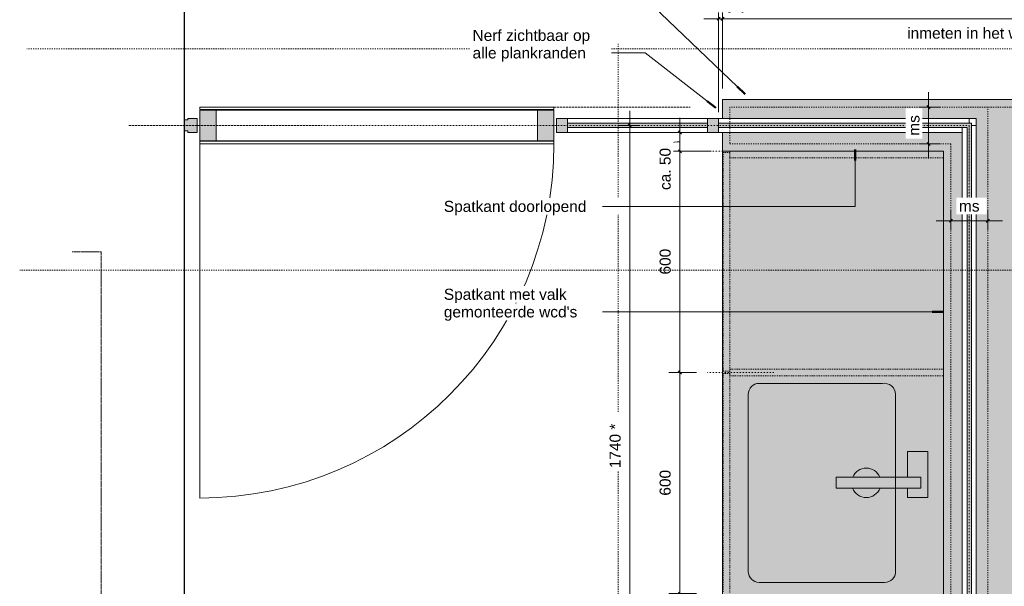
# Model space of a CAD drawing. Header units: millimetres. Extents: x 59062 to 111884, y -9418 to 39851.
# Tile 19 of 23: x 59062 to 61733, y 36793 to 38331. Entities that reach past the tile are written whole.
import ezdxf

# ---------------------------------------------------------------- set-up
doc = ezdxf.new("R2010")
doc.units = ezdxf.units.MM
for name, pattern in [('Dash Dot Dot Small', [7.9375, 3.175, -1.5875, 0, -1.5875, 0, -1.5875]), ('Dash Small', [6.35, 3.175, -3.175]), ('Dash xSmall', [4.7625, 2.38125, -2.38125]), ('Dash_2_', [6.35, 3.175, -3.175]), ('Overhead xxSmall', [2.579688, 1.5875, -0.992188])]:
    doc.linetypes.add(name, pattern=pattern)
for name, color, linetype, lineweight in [('A----M-', 8, 'Continuous', 5), ('A----M--20', 8, 'Continuous', 5), ('A09-C---1', 55, 'Dash_2_', 13), ('A09-NT--1', 50, 'Continuous', 50), ('A09-NT--2', 250, 'Continuous', 13), ('A09-NT--3', 7, 'Continuous', 13), ('A29-----1', 250, 'Continuous', 13), ('A31----', 140, 'Continuous', 5), ('A31-----1', 9, 'Continuous', 5), ('A31-----2', 140, 'Continuous', 18), ('A99----', 1, 'Continuous', 5), ('A99-----1', 1, 'Overhead xxSmall', 5), ('A99-----2', 1, 'Continuous', 25), ('A99-----3', 1, 'Continuous', 13), ('A99-----4', 1, 'Dash Dot Dot Small', 5), ('A99-----5', 1, 'Dash xSmall', 5), ('A99-----6', 1, 'Dash Small', 5), ('Detail Items-2', 10, 'Continuous', 5), ('walls-1', 9, 'Continuous', 5)]:
    doc.layers.add(name, color=color, linetype=linetype, lineweight=lineweight)
doc.styles.add('Arial_1', font='arial.ttf', dxfattribs={"height": 30})
doc.dimstyles.new('TD_Diagonal_1_5_mm', dxfattribs={"dimscale": 304.8, "dimtxt": 30.607782, "dimasz": 0.026247, "dimexe": 0.098425, "dimexo": 0.098425, "dimgap": 0.052493, "dimtad": 1, "dimdec": 0, "dimzin": 0, "dimdsep": 46, "dimtxsty": 'Arial_1', "dimblk1": 'OBLIQUE', "dimblk2": 'OBLIQUE', "dimsah": 1, "dimcen": 0.09, "dimdle": 0.131234, "dimazin": 2, "dimtfac": 1, "dimtdec": 4, "dimtix": 1, "dimtmove": 0, "dimatfit": 3, "dimfxl": 1, "dimtvp": 1, "dimtfill": 1, "dimtolj": 1, "dimtzin": 0, "dimarcsym": 2})
doc.dimstyles.new('TD_Diagonal_1_5_mm_1', dxfattribs={"dimscale": 304.8, "dimtxt": 30.607782, "dimasz": 0.026247, "dimexe": 0.098425, "dimexo": 0.098425, "dimgap": 0.052493, "dimtad": 1, "dimdec": 0, "dimzin": 0, "dimdsep": 46, "dimtxsty": 'Arial_1', "dimblk1": 'OBLIQUE', "dimblk2": 'OBLIQUE', "dimsah": 1, "dimcen": 0.09, "dimdle": 0.131234, "dimazin": 2, "dimtfac": 1, "dimtdec": 4, "dimtix": 1, "dimtmove": 1, "dimatfit": 3, "dimfxl": 1, "dimtvp": 1, "dimtfill": 1, "dimtolj": 1, "dimtzin": 0, "dimarcsym": 2})

# ---------------------------------------------------------------- blocks, each defined once
blk = doc.blocks.new('Rectangular Mullion - 00_maars_horizon_onder_profiel-18317219-Pantry Standard A - Plan view')
at = {"layer": 'A31----'}
for p, q in [((60968.4, 38063), (60958.4, 38063)), ((61638.4, 38063), (61638.4, 38050)), ((60958.4, 38025), (60968.4, 38025))]:
    blk.add_line(p, q, dxfattribs=at)
blk = doc.blocks.new('Rectangular Mullion - 00_maars_horizon_boven_profiel-18317054-Pantry Standard A - Plan view')
at = {"layer": 'A31-----1'}
blk.add_hatch(color=256, dxfattribs=at).paths.add_polyline_path([(59543.4, 38025), (59543.4, 38063), (59517.9, 38063), (59517.9, 38058.8), (59508.4, 38058.8), (59508.4, 38029.2), (59517.9, 38029.2), (59517.9, 38025), (59519.2, 38025)])
at = {"layer": 'A31-----2'}
for p, q in [((59517.9, 38058.8), (59508.4, 38058.8)), ((59508.4, 38058.8), (59508.4, 38029.2)), ((59543.4, 38063), (59517.9, 38063)), ((59517.9, 38063), (59517.9, 38058.8)), ((59543.4, 38025), (59543.4, 38063)), ((59508.4, 38029.2), (59517.9, 38029.2)), ((59517.9, 38029.2), (59517.9, 38025)), ((59517.9, 38025), (59543.4, 38025))]:
    blk.add_line(p, q, dxfattribs=at)
blk = doc.blocks.new('NLRS_32_20_DO_deur in glazen wand - glazen deur_MA_02-18317055-Pantry Standard A - Plan view')
at = {"layer": 'A31----'}
h = blk.add_hatch(color=256, dxfattribs=at)
h.paths.add_polyline_path([(60511.4, 38002.6), (60511.4, 38085.4), (60466.9, 38085.4), (60466.9, 38002.6)])
h.paths.add_polyline_path([(59594.9, 38002.6), (59594.9, 38085.4), (59550.4, 38085.4), (59550.4, 38002.6)])
for p, q in [((60466.9, 38085.4), (59594.9, 38085.4)), ((59594.9, 38002.6), (60466.9, 38002.6))]:
    blk.add_line(p, q, dxfattribs=at)
at = {"layer": 'A31-----2'}
for p, q in [((60511.4, 38094), (59550.4, 38094)), ((59550.4, 38094), (59550.4, 38087)), ((60511.4, 38087), (60511.4, 38094)), ((59550.4, 38087), (60511.4, 38087)), ((59550.4, 38085.4), (59550.4, 38002.6)), ((59594.9, 38085.4), (59550.4, 38085.4)), ((59594.9, 38002.6), (59594.9, 38085.4)), ((60511.4, 38085.4), (60466.9, 38085.4)), ((60466.9, 38085.4), (60466.9, 38002.6)), ((60511.4, 38002.6), (60511.4, 38085.4)), ((59550.4, 38002.6), (59594.9, 38002.6)), ((60511.4, 38001), (59550.4, 38001)), ((59550.4, 38001), (59550.4, 37994)), ((59550.4, 37994), (60511.4, 37994)), ((60466.9, 38002.6), (60511.4, 38002.6)), ((60511.4, 37994), (60511.4, 38001))]:
    blk.add_line(p, q, dxfattribs=at)
at = {"layer": 'A99----'}
blk.add_line((59550.4, 37994), (59550.4, 37033), dxfattribs=at)
blk.add_arc((59550.4, 37994), 961, 270, 360, dxfattribs=at)
blk = doc.blocks.new('Rectangular Mullion - 00_maars_horizon-17442530-Pantry Standard A - Plan view')
at = {"layer": 'A31-----1'}
blk.add_hatch(color=256, dxfattribs=at).paths.add_polyline_path([(60518.4, 38025), (60548.4, 38025), (60548.4, 38063), (60518.4, 38063), (60518.4, 38038)])
at = {"layer": 'A31-----2'}
for p, q in [((60548.4, 38063), (60518.4, 38063)), ((60518.4, 38063), (60518.4, 38025)), ((60548.4, 38025), (60548.4, 38063)), ((60518.4, 38025), (60548.4, 38025))]:
    blk.add_line(p, q, dxfattribs=at)
blk = doc.blocks.new('Rectangular Mullion - 00_maars_horizon_onder_profiel-18317223-Pantry Standard A - Plan view')
at = {"layer": 'A31----'}
for p, q in [((60928.4, 38063), (60548.4, 38063)), ((60548.4, 38025), (60928.4, 38025))]:
    blk.add_line(p, q, dxfattribs=at)
blk = doc.blocks.new('Rectangular Mullion - 00_maars_horizon-17442531-Pantry Standard A - Plan view')
at = {"layer": 'A31-----1'}
blk.add_hatch(color=256, dxfattribs=at).paths.add_polyline_path([(60928.4, 38025), (60958.4, 38025), (60958.4, 38063), (60928.4, 38063), (60928.4, 38038)])
at = {"layer": 'A31-----2'}
for p, q in [((60958.4, 38063), (60928.4, 38063)), ((60928.4, 38063), (60928.4, 38025)), ((60958.4, 38025), (60958.4, 38063)), ((60928.4, 38025), (60958.4, 38025))]:
    blk.add_line(p, q, dxfattribs=at)
blk = doc.blocks.new('Rectangular Mullion - 00_maars_horizon_onder_profiel-18322195-Pantry Standard A - Plan view')
at = {"layer": 'A31----'}
for p, q in [((61644.4, 38044), (61657.4, 38044)), ((61657.4, 38044), (61657.4, 36339)), ((61619.4, 38025), (61619.4, 38038))]:
    blk.add_line(p, q, dxfattribs=at)
blk = doc.blocks.new('DIMBLOCK4-Pantry Standard A - Plan view')
at = {"layer": 'A----M--20'}
for p, q in [((60898.4, 37374), (60823.2, 37374)), ((60853.2, 36774), (60853.2, 37374)), ((60853.2, 37374), (60898.4, 37374)), ((60898.4, 36774), (60823.2, 36774)), ((60853.2, 36774), (60898.4, 36774))]:
    blk.add_line(p, q, dxfattribs=at)
at = {"layer": 'A----M--20', "lineweight": 35}
for p, q in [((60853.2, 37374), (60849.2, 37378)), ((60853.2, 37374), (60857.2, 37370)), ((60853.2, 36774), (60849.2, 36778)), ((60853.2, 36774), (60857.2, 36770))]:
    blk.add_line(p, q, dxfattribs=at)
at = {"layer": 'A----M--20', "color": 0, "insert": (60798.2, 37039.4), "char_height": 30, "width": 83.065, "attachment_point": 1, "rotation": 90, "line_spacing_factor": 0.941778, "style": 'Arial_1', "bg_fill": 3, "box_fill_scale": 1.25, "bg_fill_color": 256, "bg_fill_true_color": 13158600, "bg_fill_transparency": 0}
blk.add_mtext('600', dxfattribs=at)
blk = doc.blocks.new('_Oblique')
at = {"color": 0, "linetype": 'ByBlock', "lineweight": -2}
blk.add_line((-0.5, -0.5), (0.5, 0.5), dxfattribs=at)
blk = doc.blocks.new('DIMBLOCK5-Pantry Standard A - Plan view')
at = {"layer": 'A----M--20'}
for p, q in [((60938.4, 37974), (60823.2, 37974)), ((60853.2, 37374), (60853.2, 37974)), ((60853.2, 37974), (60938.4, 37974)), ((60898.4, 37374), (60823.2, 37374)), ((60853.2, 37374), (60898.4, 37374))]:
    blk.add_line(p, q, dxfattribs=at)
at = {"layer": 'A----M--20', "lineweight": 35}
for p, q in [((60853.2, 37974), (60849.2, 37978)), ((60853.2, 37974), (60857.2, 37970)), ((60853.2, 37374), (60849.2, 37378)), ((60853.2, 37374), (60857.2, 37370))]:
    blk.add_line(p, q, dxfattribs=at)
at = {"layer": 'A----M--20', "color": 0, "insert": (60798.2, 37639.4), "char_height": 30, "width": 83.065, "attachment_point": 1, "rotation": 90, "line_spacing_factor": 0.941778, "style": 'Arial_1', "bg_fill": 3, "box_fill_scale": 1.25, "bg_fill_color": 256, "bg_fill_true_color": 13158600, "bg_fill_transparency": 0}
blk.add_mtext('600', dxfattribs=at)
blk = doc.blocks.new('DIMBLOCK6-Pantry Standard A - Plan view')
at = {"layer": 'A----M--20'}
for p, q in [((60853.2, 37974), (60853.2, 38065)), ((60877.5, 38025), (60823.2, 38025)), ((60853.2, 38025), (60877.5, 38025)), ((60938.4, 37974), (60823.2, 37974)), ((60853.2, 37974), (60938.4, 37974))]:
    blk.add_line(p, q, dxfattribs=at)
at = {"layer": 'A----M--20', "lineweight": 35}
for p, q in [((60853.2, 38025), (60849.2, 38029)), ((60853.2, 38025), (60857.2, 38021)), ((60853.2, 37974), (60849.2, 37978)), ((60853.2, 37974), (60857.2, 37970))]:
    blk.add_line(p, q, dxfattribs=at)
at = {"layer": 'A----M--20'}
blk.add_ellipse((60853.2, 37982.8), major_axis=(39.5, 0), ratio=0.422336, start_param=1.570796, end_param=3.141593, dxfattribs=at)
at = {"layer": 'A----M--20', "color": 0, "insert": (60798.2, 37868.8), "char_height": 30, "width": 136.746, "attachment_point": 1, "rotation": 90, "line_spacing_factor": 0.941778, "style": 'Arial_1', "bg_fill": 3, "box_fill_scale": 1.25, "bg_fill_color": 256, "bg_fill_true_color": 13158600, "bg_fill_transparency": 0}
blk.add_mtext('ca. 50', dxfattribs=at)
blk = doc.blocks.new('DIMBLOCK7-Pantry Standard A - Plan view')
at = {"layer": 'A----M--20'}
for p, q in [((60968.4, 38144), (60968.4, 38363.7)), ((62333.3, 38144), (62333.3, 38363.7)), ((62373.3, 38333.7), (60968.4, 38333.7)), ((60968.4, 38333.7), (60968.4, 38144)), ((62333.3, 38333.7), (62333.3, 38144))]:
    blk.add_line(p, q, dxfattribs=at)
at = {"layer": 'A----M--20', "lineweight": 35}
for p, q in [((60968.4, 38333.7), (60964.4, 38329.7)), ((60968.4, 38333.7), (60972.4, 38337.7)), ((62333.3, 38333.7), (62329.3, 38329.7)), ((62333.3, 38333.7), (62337.3, 38337.7))]:
    blk.add_line(p, q, dxfattribs=at)
at = {"layer": 'A----M--20', "color": 0, "char_height": 30, "attachment_point": 1, "line_spacing_factor": 0.941778, "style": 'Arial_1', "bg_fill": 3, "box_fill_scale": 1.25, "bg_fill_color": 256, "bg_fill_true_color": 13158600, "bg_fill_transparency": 0}
for s, insert, width in [('1365 *', (61590.6, 38388.6), 144.657), ('inmeten in het werk', (61469.8, 38309.5), 434.536)]:
    blk.add_mtext(s, dxfattribs=dict(at, insert=insert, width=width))
blk = doc.blocks.new('DIMBLOCK8-Pantry Standard A - Plan view')
at = {"layer": 'A----M--20'}
for p, q in [((60958.4, 38080), (60958.4, 38363.7)), ((60968.4, 38144), (60968.4, 38363.7)), ((60968.4, 38333.7), (60918.4, 38333.7)), ((60958.4, 38333.7), (60958.4, 38080)), ((60968.4, 38333.7), (60968.4, 38144))]:
    blk.add_line(p, q, dxfattribs=at)
at = {"layer": 'A----M--20', "lineweight": 35}
for p, q in [((60958.4, 38333.7), (60954.4, 38329.7)), ((60958.4, 38333.7), (60962.4, 38337.7)), ((60968.4, 38333.7), (60964.4, 38329.7)), ((60968.4, 38333.7), (60972.4, 38337.7))]:
    blk.add_line(p, q, dxfattribs=at)
at = {"layer": 'A----M--20', "color": 0, "insert": (60794.8, 38388.6), "char_height": 30, "width": 404.588, "attachment_point": 1, "line_spacing_factor": 0.941778, "style": 'Arial_1', "bg_fill": 3, "box_fill_scale": 1.25, "bg_fill_color": 256, "bg_fill_true_color": 13158600, "bg_fill_transparency": 0}
blk.add_mtext('10 tot kozijnprofiel', dxfattribs=at)
blk = doc.blocks.new('DIMBLOCK16-Pantry Standard A - Plan view')
at = {"layer": 'A----M--20'}
for p, q in [((60717.4, 36304), (60717.4, 38084)), ((60741.8, 38044), (60687.4, 38044)), ((60717.4, 38044), (60741.8, 38044)), ((61108.4, 36304), (60687.4, 36304)), ((60717.4, 36304), (61108.4, 36304))]:
    blk.add_line(p, q, dxfattribs=at)
at = {"layer": 'A----M--20', "lineweight": 35}
for p, q in [((60717.4, 38044), (60713.4, 38048)), ((60717.4, 38044), (60721.4, 38040)), ((60717.4, 36304), (60713.4, 36308)), ((60717.4, 36304), (60721.4, 36300))]:
    blk.add_line(p, q, dxfattribs=at)
at = {"layer": 'A----M--20', "color": 0, "insert": (60662.5, 37113.7), "char_height": 30, "width": 144.657, "attachment_point": 1, "rotation": 90, "line_spacing_factor": 0.941778, "style": 'Arial_1', "bg_fill": 3, "box_fill_scale": 1.25, "bg_fill_color": 256, "bg_fill_true_color": 13158600, "bg_fill_transparency": 0}
blk.add_mtext('1740 *', dxfattribs=at)
blk = doc.blocks.new('DIMBLOCK28-Pantry Standard A - Plan view')
at = {"layer": 'A----M--20'}
for p, q in [((61528.1, 38134), (61528.1, 37954)), ((61503.8, 38094), (61558.1, 38094)), ((61528.1, 38094), (61503.8, 38094)), ((61503.8, 37994), (61558.1, 37994)), ((61528.1, 37994), (61503.8, 37994))]:
    blk.add_line(p, q, dxfattribs=at)
at = {"layer": 'A----M--20', "lineweight": 35}
for p, q in [((61528.1, 38094), (61524.1, 38098)), ((61528.1, 38094), (61532.1, 38090)), ((61528.1, 37994), (61524.1, 37998)), ((61528.1, 37994), (61532.1, 37990))]:
    blk.add_line(p, q, dxfattribs=at)
at = {"layer": 'A----M--20', "color": 0, "insert": (61473.2, 38016), "char_height": 30, "width": 67.243, "attachment_point": 1, "rotation": 90, "line_spacing_factor": 0.941778, "style": 'Arial_1', "bg_fill": 3, "box_fill_scale": 1.25, "bg_fill_color": 256, "bg_fill_true_color": 13158600, "bg_fill_transparency": 0}
blk.add_mtext('ms', dxfattribs=at)
blk = doc.blocks.new('DIMBLOCK29-Pantry Standard A - Plan view')
at = {"layer": 'A----M--20'}
for p, q in [((61588.3, 37761), (61588.3, 37815.3)), ((61688.4, 37761), (61688.4, 37815.3)), ((61548.3, 37785.3), (61728.4, 37785.3)), ((61588.3, 37785.3), (61588.3, 37761)), ((61688.4, 37785.3), (61688.4, 37761))]:
    blk.add_line(p, q, dxfattribs=at)
at = {"layer": 'A----M--20', "lineweight": 35}
for p, q in [((61588.3, 37785.3), (61584.3, 37781.3)), ((61588.3, 37785.3), (61592.3, 37789.3)), ((61688.4, 37785.3), (61684.4, 37781.3)), ((61688.4, 37785.3), (61692.4, 37789.3))]:
    blk.add_line(p, q, dxfattribs=at)
at = {"layer": 'A----M--20', "color": 0, "insert": (61610.3, 37840.3), "char_height": 30, "width": 67.243, "attachment_point": 1, "line_spacing_factor": 0.941778, "style": 'Arial_1', "bg_fill": 3, "box_fill_scale": 1.25, "bg_fill_color": 256, "bg_fill_true_color": 13158600, "bg_fill_transparency": 0}
blk.add_mtext('ms', dxfattribs=at)

msp = doc.modelspace()

# ---------------------------------------------------------------- hatches: boundary and pattern name
at = {"layer": 'Detail Items-2'}
h = msp.add_hatch(color=256, dxfattribs=at)
h.paths.add_polyline_path([(61751.3, 34349), (62333.3, 34349), (62333.3, 38114), (61688.4, 38114), (61657.4, 38063), (61657.4, 36304), (61751.3, 36304), (61751.3, 34431.5)])
h.paths.add_polyline_path([(62220.3, 35774.7), (61830.9, 35774.7), (61830.9, 36085.3), (62220.3, 36085.3), (62220.3, 36063.1), (62283.6, 36063.1), (62283.6, 35795.9), (62220.3, 35795.9)])
h.paths.add_polyline_path([(60988.4, 36192), (61568.4, 36192), (61568.4, 37974), (60968.4, 37974), (60968.4, 36192), (60970.4, 36192)])
for points in [[(61632.4, 38063), (61657.4, 38063), (61688.4, 38114), (60968.4, 38114), (60968.4, 38063), (61619.4, 38063)], [(61568.4, 37974), (61619.4, 38025), (60968.4, 38025), (60968.4, 37974), (61276.4, 37974)], [(61588.3, 36192), (61588.4, 36304), (61619.4, 36304), (61619.4, 38025), (61568.4, 37974), (61568.4, 36192)]]:
    msp.add_hatch(color=256, dxfattribs=at).paths.add_polyline_path(points)
at = {"layer": 'walls-1'}
for points in [[(60928.4, 38038), (60928.4, 38050), (60548.4, 38050), (60548.4, 38038)], [(61632.4, 38038), (61644.4, 38038), (61644.4, 38050), (60958.4, 38050), (60958.4, 38038), (61619.4, 38038)], [(61644.4, 36339), (61644.4, 38038), (61632.4, 38038), (61632.4, 36339)]]:
    msp.add_hatch(color=256, dxfattribs=at).paths.add_polyline_path(points)

# ---------------------------------------------------------------- linework, layer by layer
at = {"layer": 'A09-C---1'}
for p, q in [((60686.1, 33526.5), (60686.2, 38291.9)), ((60686.1, 33526.5), (60686.2, 38291.9)), ((62740.1, 38251.6), (59081.7, 38251.6)), ((62759.6, 37651.6), (59062.1, 37651.6))]:
    msp.add_line(p, q, dxfattribs=at)
at = {"layer": 'A09-NT--1'}
for p, q in [((61328.3, 37979), (61328.3, 37949)), ((61567.3, 37538.1), (61537.3, 37538.1))]:
    msp.add_line(p, q, dxfattribs=at)
at = {"layer": 'A09-NT--2'}
for p, q in [((60687.9, 38240.8), (60635, 38240.8)), ((60759.1, 38240.8), (60687.9, 38240.8)), ((61328.3, 37979), (61328.3, 37824.3)), ((60643.1, 37824.4), (60643, 37824.4)), ((60643.1, 37538.1), (60611.3, 37538.1))]:
    msp.add_line(p, q, dxfattribs=at)
at = {"layer": 'A29-----1'}
for p, q in [((60928.4, 38050), (60548.4, 38050)), ((60548.4, 38050), (60548.4, 38038)), ((60928.4, 38038), (60928.4, 38050)), ((61644.4, 38050), (60958.4, 38050)), ((60958.4, 38050), (60958.4, 38038)), ((61644.4, 36339), (61644.4, 38050)), ((60548.4, 38038), (60928.4, 38038)), ((60958.4, 38038), (61632.4, 38038)), ((61632.4, 38038), (61632.4, 36339))]:
    msp.add_line(p, q, dxfattribs=at)
at = {"layer": 'A99----'}
for p, q in [((60968.4, 38114), (60968.4, 38063)), ((61688.4, 38114), (60968.4, 38114)), ((60968.4, 38063), (61657.4, 38063)), ((61619.4, 38025), (60968.4, 38025)), ((60968.4, 38025), (60968.4, 37974)), ((61619.4, 36304), (61619.4, 38025)), ((60968.4, 37974), (61568.4, 37974)), ((61568.4, 37974), (61568.4, 36192))]:
    msp.add_line(p, q, dxfattribs=at)
at = {"layer": 'A99-----1'}
for p, q in [((59283.3, 37700.9), (59204.7, 37700.9)), ((59283.3, 37700.9), (59243.3, 37700.9)), ((59283.3, 32300.9), (59283.3, 37700.9))]:
    msp.add_line(p, q, dxfattribs=at)
at = {"layer": 'A99-----2'}
msp.add_line((59508.4, 39850.9), (59508.4, 32000.9), dxfattribs=at)
at = {"layer": 'A99-----3'}
for p, q in [((62333.3, 38114), (61688.4, 38114)), ((61657.4, 38063), (61657.4, 36304)), ((60968.4, 37974), (60968.4, 36192)), ((61403, 37344), (61068.4, 37344)), ((61038.4, 37314), (61038.4, 36834)), ((61438.4, 36834), (61438.4, 37314.4)), ((61470.9, 37159.5), (61526, 37159.5)), ((61470.9, 37089.8), (61470.9, 37159.5)), ((61526, 37159.5), (61526, 37034.6)), ((61277.1, 37089.8), (61507.1, 37089.8)), ((61277.1, 37059.8), (61277.1, 37089.8)), ((61507.1, 37089.8), (61507.1, 37059.8)), ((61507.1, 37059.8), (61277.1, 37059.8)), ((61470.9, 37034.6), (61470.9, 37059.8)), ((61526, 37034.6), (61470.9, 37034.6)), ((61068.4, 36804), (61408.4, 36804))]:
    msp.add_line(p, q, dxfattribs=at)
for centre, radius, start, end in [((61407.9, 37314.4), 30, 0.0599, 99.3362), ((61068.4, 37314), 30, 90, 180), ((61358.9, 37074.3), 40, 22.7752, 157.2248), ((61358.9, 37074.3), 40, 201.2774, 338.7226), ((61068.4, 36834), 30, 180, 270), ((61408.4, 36834), 30, 270, 0)]:
    msp.add_arc(centre, radius, start, end, dxfattribs=at)
at = {"layer": 'A99-----4'}
for p, q in [((60511.4, 38094), (60881.4, 38094)), ((59358.4, 38044), (61638.4, 38044)), ((61638.4, 36289), (61638.4, 38044)), ((61108.4, 37974), (60928.4, 37974)), ((61108.4, 37374), (60928.4, 37374))]:
    msp.add_line(p, q, dxfattribs=at)
at = {"layer": 'A99-----5'}
for p, q in [((61688.4, 38094), (62314.3, 38094)), ((60970.4, 37971), (60970.4, 37377)), ((60988.4, 37971), (60970.4, 37971)), ((60988.4, 37974), (60988.4, 37956)), ((61568.4, 37974), (60988.4, 37974)), ((60988.4, 37377), (60988.4, 37971)), ((61568.4, 37956), (61568.4, 37974)), ((60988.4, 37956), (61568.4, 37956)), ((60970.4, 37377), (60988.4, 37377)), ((60988.4, 37371), (60970.4, 37371)), ((60970.4, 37371), (60970.4, 36777)), ((60988.4, 37383), (60988.4, 37365)), ((61568.4, 37383), (60988.4, 37383)), ((60988.4, 36777), (60988.4, 37371)), ((61568.4, 37365), (61568.4, 37383)), ((60988.4, 37365), (61568.4, 37365))]:
    msp.add_line(p, q, dxfattribs=at)
at = {"layer": 'A99-----6'}
for p, q in [((61688.4, 38094), (60988.4, 38094)), ((60988.4, 38094), (60988.4, 37994)), ((61688.4, 36289), (61688.4, 38094)), ((60988.4, 37994), (61588.3, 37994)), ((61588.3, 37994), (61588.3, 36304))]:
    msp.add_line(p, q, dxfattribs=at)

# ---------------------------------------------------------------- block references
at = {"layer": 'A31----'}
for name in ['NLRS_32_20_DO_deur in glazen wand - glazen deur_MA_02-18317055-Pantry Standard A - Plan view', 'Rectangular Mullion - 00_maars_horizon_boven_profiel-18317054-Pantry Standard A - Plan view', 'Rectangular Mullion - 00_maars_horizon-17442530-Pantry Standard A - Plan view', 'Rectangular Mullion - 00_maars_horizon_onder_profiel-18317223-Pantry Standard A - Plan view', 'Rectangular Mullion - 00_maars_horizon-17442531-Pantry Standard A - Plan view', 'Rectangular Mullion - 00_maars_horizon_onder_profiel-18317219-Pantry Standard A - Plan view', 'Rectangular Mullion - 00_maars_horizon_onder_profiel-18322195-Pantry Standard A - Plan view']:
    msp.add_blockref(name, (0, 0), dxfattribs=at)

# ---------------------------------------------------------------- next in the draw order: texts
at = {"layer": 'A09-NT--3', "char_height": 30, "attachment_point": 1, "rotation": 359.9986, "style": 'Arial_1', "bg_fill": 3, "box_fill_scale": 1.25, "bg_fill_color": 256, "bg_fill_true_color": 13158600, "bg_fill_transparency": 0}
for s, insert, width in [('Spatkant doorlopend ', (60212.8, 37839.4), 472.996), ('Spatkant met valk ', (60212.8, 37600.8), 415.274)]:
    msp.add_mtext(s, dxfattribs=dict(at, insert=insert, width=width))

# ---------------------------------------------------------------- next in the draw order: dimensions: what is measured, and where the dimension line sits
at = {"layer": 'A----M-'}
dim = msp.add_linear_dim(base=(60968.4, 38333.7), p1=(62333.3, 38114), p2=(60968.4, 38114), text='<>\\Xinmeten in het werk', dimstyle='TD_Diagonal_1_5_mm', override={"dimpost": '<>*', "dimfxl": 1364.953688}, dxfattribs=at)
dim.commit()
dim.dimension.update_dxf_attribs({"geometry": 'DIMBLOCK7-Pantry Standard A - Plan view', "text_midpoint": (61650.9, 38333.7)})
dim = msp.add_linear_dim(base=(61688.4, 37785.3), p1=(61588.3, 37791), p2=(61688.4, 37791), angle=0, text='ms', dimstyle='TD_Diagonal_1_5_mm', override={"dimpost": '<>', "dimfxl": 100.023574}, dxfattribs=at)
dim.commit()
dim.dimension.update_dxf_attribs({"geometry": 'DIMBLOCK29-Pantry Standard A - Plan view', "text_midpoint": (61638.3, 37816.6)})
dim = msp.add_linear_dim(base=(60853.2, 37374), p1=(60928.4, 36774), p2=(60928.4, 37374), angle=90, dimstyle='TD_Diagonal_1_5_mm', override={"dimpost": '<>', "dimfxl": 600}, dxfattribs=at)
dim.commit()
dim.dimension.update_dxf_attribs({"geometry": 'DIMBLOCK4-Pantry Standard A - Plan view', "text_midpoint": (60821.9, 37074)})

# ---------------------------------------------------------------- next in the draw order: texts
at = {"layer": 'A09-NT--3', "insert": (60212.8, 37553.1), "char_height": 30, "width": 434.515, "attachment_point": 1, "rotation": 359.9986, "style": 'Arial_1', "bg_fill": 3, "box_fill_scale": 1.25, "bg_fill_color": 256, "bg_fill_true_color": 13158600, "bg_fill_transparency": 0}
msp.add_mtext("gemonteerde wcd's", dxfattribs=at)

# ---------------------------------------------------------------- next in the draw order: dimensions: what is measured, and where the dimension line sits
at = {"layer": 'A----M-'}
dim = msp.add_linear_dim(base=(61528.1, 37994), p1=(61533.8, 38094), p2=(61533.8, 37994), angle=90, text='ms', dimstyle='TD_Diagonal_1_5_mm', override={"dimpost": '<>', "dimfxl": 100}, dxfattribs=at)
dim.commit()
dim.dimension.update_dxf_attribs({"geometry": 'DIMBLOCK28-Pantry Standard A - Plan view', "text_midpoint": (61496.9, 38044)})
dim = msp.add_linear_dim(base=(60853.2, 37974), p1=(60928.4, 37374), p2=(60968.4, 37974), angle=90, dimstyle='TD_Diagonal_1_5_mm', override={"dimpost": '<>', "dimfxl": 601.33228}, dxfattribs=at)
dim.commit()
dim.dimension.update_dxf_attribs({"geometry": 'DIMBLOCK5-Pantry Standard A - Plan view', "text_midpoint": (60821.9, 37674)})

# ---------------------------------------------------------------- next in the draw order: linework, layer by layer
at = {"layer": 'A09-C---1'}
msp.add_line((62759.6, 37651.6), (59062.1, 37651.6), dxfattribs=at)

# ---------------------------------------------------------------- next in the draw order: dimensions: what is measured, and where the dimension line sits
at = {"layer": 'A----M-'}
dim = msp.add_linear_dim(base=(60853.2, 38025), p1=(60968.4, 37974), p2=(60847.5, 38025), angle=90, text='ca. 50', dimstyle='TD_Diagonal_1_5_mm_1', override={"dimpost": '<>', "dimfxl": 131.174835}, dxfattribs=at)
dim.commit()
dim.dimension.update_dxf_attribs({"geometry": 'DIMBLOCK6-Pantry Standard A - Plan view', "text_midpoint": (60818.2, 37937.2), "dimtype": 160, "text_rotation": 90})

# ---------------------------------------------------------------- next in the draw order: dimensions: what is measured, and where the dimension line sits
dim = msp.add_linear_dim(base=(60958.4, 38333.7), p1=(60968.4, 38114), p2=(60958.4, 38050), dimstyle='TD_Diagonal_1_5_mm', override={"dimpost": '<>tot kozijnprofiel', "dimfxl": 64.777525}, dxfattribs=at)
dim.commit()
dim.dimension.update_dxf_attribs({"geometry": 'DIMBLOCK8-Pantry Standard A - Plan view', "text_midpoint": (60963.4, 38369.3)})

# ---------------------------------------------------------------- next in the draw order: linework, layer by layer
at = {"layer": 'A09-C---1'}
msp.add_line((62740.1, 38251.6), (59081.7, 38251.6), dxfattribs=at)
at = {"layer": 'A09-NT--1'}
msp.add_line((61030.4, 38128.4), (61008.8, 38149.2), dxfattribs=at)
at = {"layer": 'A09-NT--2'}
msp.add_line((61030.4, 38128.4), (60759.1, 38389.4), dxfattribs=at)

# ---------------------------------------------------------------- next in the draw order: dimensions: what is measured, and where the dimension line sits
at = {"layer": 'A----M-'}
dim = msp.add_linear_dim(base=(60717.4, 38044), p1=(61138.4, 36304), p2=(60711.8, 38044), angle=90, dimstyle='TD_Diagonal_1_5_mm', override={"dimpost": '<>*', "dimfxl": 1791.540064}, dxfattribs=at)
dim.commit()
dim.dimension.update_dxf_attribs({"geometry": 'DIMBLOCK16-Pantry Standard A - Plan view', "text_midpoint": (60686.1, 37174)})

# ---------------------------------------------------------------- next in the draw order: linework, layer by layer
at = {"layer": 'A09-NT--1'}
msp.add_line((60950.5, 38091.9), (60926.9, 38110.3), dxfattribs=at)
at = {"layer": 'A09-NT--2'}
for p, q in [((60950.5, 38091.9), (60759.1, 38240.8)), ((61328.3, 37824.3), (60643.1, 37824.4)), ((61567.3, 37538.1), (60643.1, 37538.1))]:
    msp.add_line(p, q, dxfattribs=at)

# ---------------------------------------------------------------- next in the draw order: texts
at = {"layer": 'A09-NT--3', "insert": (60290.7, 38303.4), "char_height": 30, "width": 399.24, "attachment_point": 1, "style": 'Arial_1', "bg_fill": 3, "box_fill_scale": 1.25, "bg_fill_color": 256, "bg_fill_true_color": 13158600, "bg_fill_transparency": 0}
msp.add_mtext('Nerf zichtbaar op ', dxfattribs=at)

# ---------------------------------------------------------------- next in the draw order: texts
at = {"layer": 'A09-NT--3', "insert": (60290.7, 38255.8), "char_height": 30, "width": 368.776, "attachment_point": 1, "style": 'Arial_1', "bg_fill": 3, "box_fill_scale": 1.25, "bg_fill_color": 256, "bg_fill_true_color": 13158600, "bg_fill_transparency": 0}
msp.add_mtext('alle plankranden', dxfattribs=at)

doc.saveas('drawing.dxf')
